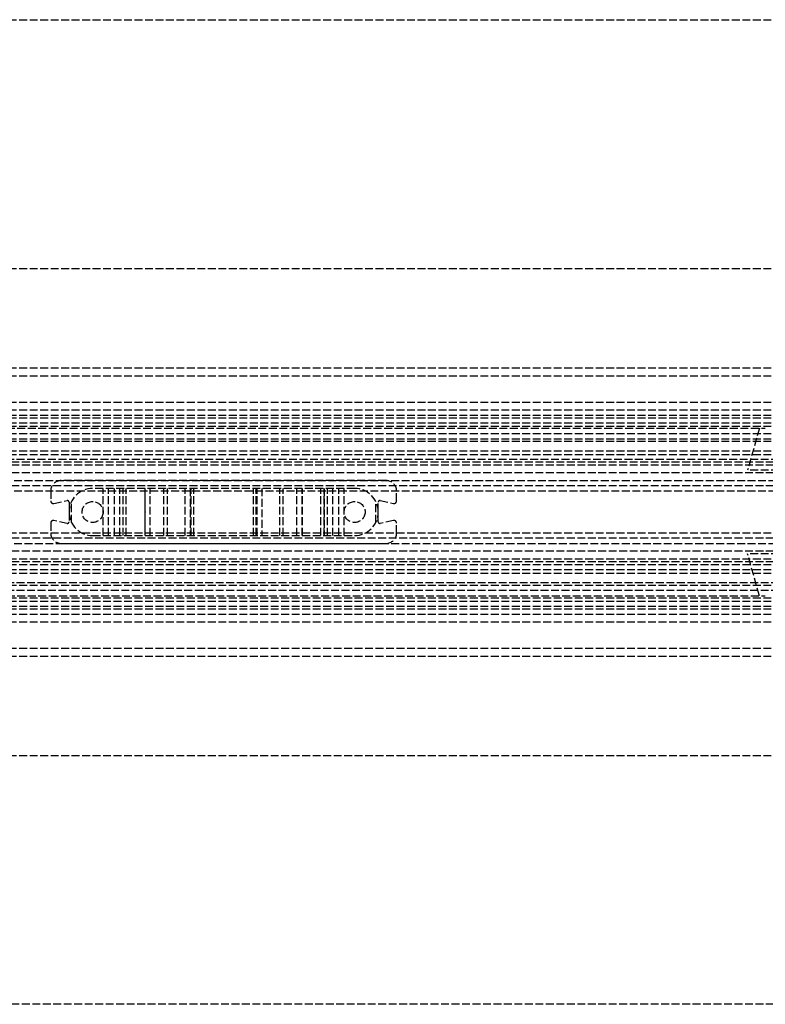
# Model space of a CAD drawing. Header units: millimetres. Extents: x 0 to 2050, y -94 to 94.
# Tile 1 of 3: x 266 to 408, y -94 to 94. Entities that reach past the tile are written whole.
import ezdxf

# ---------------------------------------------------------------- set-up
doc = ezdxf.new("R2010")
doc.units = ezdxf.units.MM
doc.header["$LTSCALE"] = 10
doc.linetypes.add('ALLCAD_Strich', pattern=[0.2, 0.15, -0.05])
doc.layers.add('BESCH_KONT_sich_schn_grun_2d', color=10, linetype='Continuous')

msp = doc.modelspace()

# ---------------------------------------------------------------- linework, layer by layer
at = {"layer": 'BESCH_KONT_sich_schn_grun_2d', "linetype": 'ALLCAD_Strich'}
for p, q in [((4.547473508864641e-13, 94), (2050, 94)), ((4.547473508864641e-13, 46.5), (2050, 46.5)), ((5.684341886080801e-13, 27.49999999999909), (2050, 27.49999999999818)), ((4.547473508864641e-13, 27.5), (2050, 27.5)), ((5.684341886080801e-13, 25.99999999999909), (2050, 25.99999999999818)), ((4.547473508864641e-13, 20.99999999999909), (2020, 20.99999999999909)), ((5.684341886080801e-13, 19.49999999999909), (2050, 19.49999999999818)), ((4.547473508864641e-13, 18.49999999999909), (2020, 18.49999999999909)), ((4.547473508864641e-13, 17.99999999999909), (2020, 17.99999999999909)), ((5.684341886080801e-13, 16.99999999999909), (2050, 16.99999999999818)), ((80.00000000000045, 16.37499999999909), (2020, 16.37499999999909)), ((165.631220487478, 15.99999999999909), (408.3687795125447, 15.99999999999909)), ((407.2325581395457, 15.99999999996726), (405.0000000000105, 7.999999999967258)), ((4.547473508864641e-13, 13.99999999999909), (2020, 13.99999999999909)), ((2.000000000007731, 14.99999999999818), (1005.000000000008, 14.99999999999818)), ((2.000000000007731, 13.49999999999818), (1005.000000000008, 13.49999999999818)), ((4.547473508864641e-13, 11.64999999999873), (2020, 11.64999999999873)), ((4.547473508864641e-13, 10.99999999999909), (2020, 10.99999999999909)), ((1005.000000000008, 9.999999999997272), (2.000000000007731, 9.999999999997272)), ((2020, 9.49999999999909), (80.00000000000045, 9.49999999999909)), ((144.5000000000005, 8.999999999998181), (619.5000000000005, 8.999999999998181)), ((437.0000000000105, 7.999999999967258), (405.0000000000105, 7.999999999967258)), ((2020, 7.499999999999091), (4.547473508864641e-13, 7.499999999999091)), ((31.00000000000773, 5.999999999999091), (1989.000000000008, 5.999999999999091)), ((336.0000000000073, 5.997815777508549), (274.0000000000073, 5.997815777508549)), ((2020, 4.999999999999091), (4.547473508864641e-13, 4.999999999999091)), ((462.5000000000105, 3.999999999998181), (2.000000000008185, 3.999999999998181)), ((272.0000000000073, 3.997815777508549), (272.0000000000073, 2.11630938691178)), ((330.0000000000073, 4.497815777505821), (280.0000000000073, 4.497815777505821)), ((282.0138438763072, -4.502184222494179), (282.0138438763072, 4.497815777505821)), ((283.0138438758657, -4.502184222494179), (283.0138438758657, 4.497815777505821)), ((284.1641016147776, -4.502184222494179), (284.1641016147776, 4.497815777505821)), ((285.1641016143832, -4.502184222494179), (285.1641016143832, 4.497815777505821)), ((285.8000000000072, -4.502184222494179), (285.8000000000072, 4.497815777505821)), ((285.8417424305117, -4.502184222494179), (285.8417424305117, 4.497815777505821)), ((286.4282032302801, -4.502184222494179), (286.4282032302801, 4.497815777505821)), ((289.9582575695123, 4.497815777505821), (289.9582575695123, -4.502184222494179)), ((290.0000000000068, -4.502184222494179), (290.0000000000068, 4.497815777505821)), ((290.0000032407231, 0.005102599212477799), (290.0000032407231, 4.497815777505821)), ((291.0000047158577, -4.502184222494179), (291.0000047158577, 4.497815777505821)), ((293.6096457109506, -4.502184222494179), (293.6096457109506, 4.497815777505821)), ((294.2871165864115, -4.502184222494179), (294.2871165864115, 4.497815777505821)), ((297.6914283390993, -4.502184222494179), (297.6914283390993, 4.497815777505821)), ((298.6243722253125, 4.497815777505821), (298.6243722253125, -4.502184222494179)), ((298.8000000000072, -4.502184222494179), (298.8000000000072, 4.497815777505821)), ((298.8000019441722, -4.502184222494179), (298.8000019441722, 4.497815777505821)), ((299.3000000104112, -4.502184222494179), (299.3000000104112, 4.497815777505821)), ((310.6999999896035, -4.502184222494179), (310.6999999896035, 4.497815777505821)), ((311.1999980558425, -4.502184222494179), (311.1999980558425, 4.497815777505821)), ((311.2000000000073, -4.502184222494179), (311.2000000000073, 4.497815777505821)), ((311.375627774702, -4.502184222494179), (311.375627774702, 4.497815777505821)), ((312.3085716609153, 4.497815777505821), (312.3085716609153, -4.502184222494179)), ((315.7128834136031, -4.502184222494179), (315.7128834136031, 4.497815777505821)), ((316.3903542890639, -4.502184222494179), (316.3903542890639, 4.497815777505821)), ((318.999995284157, -4.502184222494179), (318.999995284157, 4.497815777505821)), ((319.9999967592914, -4.502184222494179), (319.9999967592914, 4.497815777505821)), ((320.0000000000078, -4.502184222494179), (320.0000000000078, 4.497815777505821)), ((320.0417424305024, -4.502184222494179), (320.0417424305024, 4.497815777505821)), ((323.5717967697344, -4.502184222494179), (323.5717967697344, 4.497815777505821)), ((324.1582575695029, 4.497815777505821), (324.1582575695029, -4.502184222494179)), ((324.2000000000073, -4.502184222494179), (324.2000000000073, 4.497815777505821)), ((324.8358983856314, -4.502184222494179), (324.8358983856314, 4.497815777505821)), ((325.835898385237, -4.502184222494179), (325.835898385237, 4.497815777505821)), ((326.9861561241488, -4.502184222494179), (326.9861561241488, 4.497815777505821)), ((327.9861561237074, -4.502184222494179), (327.9861561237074, 4.497815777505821)), ((338.0000000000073, 2.11630938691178), (338.0000000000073, 3.997815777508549)), ((272.6047645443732, 1.627408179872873), (275.1371412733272, 2.170060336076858)), ((275.9754174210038, -2.015324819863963), (275.9754174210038, 2.010956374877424)), ((334.0245825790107, -2.015324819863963), (334.0245825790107, 2.010956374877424)), ((334.8628587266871, 2.170060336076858), (337.3952354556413, 1.627408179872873)), ((275.5000000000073, 1.876719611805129), (275.5000000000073, -1.88108805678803)), ((290.0000032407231, 0.007815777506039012), (290.0050032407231, 0.007815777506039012)), ((290.0000032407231, 0.006110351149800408), (290.0050032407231, 0.006110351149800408)), ((290.0000032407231, 0.005102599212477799), (290.0050032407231, 0.005102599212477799)), ((290.0000032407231, 0.004327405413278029), (290.0000032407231, 0.005102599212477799)), ((290.0000032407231, 0.004947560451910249), (290.0050032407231, 0.004947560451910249)), ((290.0000032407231, 0.004482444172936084), (290.0050032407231, 0.004482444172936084)), ((290.0000032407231, -0.008695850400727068), (290.0000032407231, 0.004327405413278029)), ((290.0000032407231, 0.004327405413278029), (290.0050032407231, 0.004327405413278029)), ((290.0000032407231, 0.003319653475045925), (290.0050032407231, 0.003319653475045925)), ((290.0000032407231, 0.001614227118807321), (290.0050032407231, 0.001614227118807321)), ((290.0000032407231, 0.0006839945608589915), (290.0050032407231, 0.0006839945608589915)), ((290.0050032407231, 0.007815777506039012), (290.0050032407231, 0.005102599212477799)), ((290.0050032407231, 0.004327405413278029), (290.0050032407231, 0.005102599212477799)), ((290.0050032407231, 0.001614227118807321), (290.0050032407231, 0.004327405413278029)), ((290.0050032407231, 0.0006839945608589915), (290.0050032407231, -0.001021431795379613)), ((334.5000000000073, -1.88108805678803), (334.5000000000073, 1.876719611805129)), ((275.1371412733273, -2.174428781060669), (272.6047645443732, -1.631776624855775)), ((290.0000032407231, -0.001021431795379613), (290.0050032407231, -0.001021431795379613)), ((290.0000032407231, -0.001042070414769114), (290.0050032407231, -0.001042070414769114)), ((290.0000032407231, -0.002592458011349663), (290.0050032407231, -0.002592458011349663)), ((290.0000032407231, -0.003036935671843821), (290.0050032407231, -0.003036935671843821)), ((290.0000032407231, -0.003522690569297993), (290.0050032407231, -0.003522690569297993)), ((290.0000032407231, -0.00520747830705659), (290.0050032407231, -0.00520747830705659)), ((290.0000032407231, -0.005982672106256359), (290.0050032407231, -0.005982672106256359)), ((290.0000032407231, -0.007688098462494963), (290.0050032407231, -0.007688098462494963)), ((290.0000032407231, -0.008695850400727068), (290.0050032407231, -0.008695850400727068)), ((290.0000032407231, -0.009471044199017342), (290.0000032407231, -0.008695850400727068)), ((290.0000032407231, -0.008850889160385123), (290.0050032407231, -0.008850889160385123)), ((290.0000032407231, -0.009316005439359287), (290.0050032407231, -0.009316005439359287)), ((290.0000032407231, -4.502184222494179), (290.0000032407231, -0.009471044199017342)), ((290.0000032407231, -0.009471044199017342), (290.0050032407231, -0.009471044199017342)), ((290.0000032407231, -0.01047879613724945), (290.0050032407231, -0.01047879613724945)), ((290.0000032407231, -0.01218422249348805), (290.0050032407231, -0.01218422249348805)), ((290.0050032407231, -0.001021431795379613), (290.0050032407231, -0.003036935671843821)), ((290.0050032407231, -0.00520747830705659), (290.0050032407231, -0.003036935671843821)), ((290.0050032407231, -0.005982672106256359), (290.0050032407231, -0.008695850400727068)), ((290.0050032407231, -0.009471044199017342), (290.0050032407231, -0.008695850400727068)), ((290.0050032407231, -0.01218422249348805), (290.0050032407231, -0.009471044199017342)), ((337.3952354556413, -1.631776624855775), (334.8628587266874, -2.174428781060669)), ((272.0000000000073, -2.120677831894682), (272.0000000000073, -4.002184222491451)), ((338.0000000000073, -4.002184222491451), (338.0000000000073, -2.120677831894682)), ((2020, -5.000000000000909), (4.547473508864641e-13, -5.000000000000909)), ((2.000000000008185, -4.000000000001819), (462.5000000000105, -4.000000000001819)), ((280.0000000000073, -4.502184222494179), (330.0000000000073, -4.502184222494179)), ((2020, -7.500000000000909), (4.547473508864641e-13, -7.500000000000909)), ((31.00000000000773, -6.000000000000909), (1989.000000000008, -6.000000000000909)), ((274.0000000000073, -6.002184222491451), (336.0000000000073, -6.002184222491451)), ((619.5000000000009, -9.000000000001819), (144.5000000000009, -9.000000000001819)), ((437.0000000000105, -8.000000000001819), (405.0000000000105, -8.000000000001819)), ((407.2325581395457, -16.00000000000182), (405.0000000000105, -8.000000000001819)), ((4.547473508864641e-13, -11.00000000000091), (2020, -11.00000000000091)), ((2.000000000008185, -10.00000000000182), (1005.000000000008, -10.00000000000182)), ((2020, -9.50000000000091), (80.00000000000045, -9.50000000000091)), ((4.547473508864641e-13, -11.65000000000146), (2020, -11.65000000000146)), ((4.547473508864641e-13, -14.00000000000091), (2020, -14.00000000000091)), ((1005.000000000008, -13.50000000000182), (2.000000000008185, -13.50000000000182)), ((1005.000000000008, -15.00000000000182), (2.000000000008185, -15.00000000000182)), ((80.00000000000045, -16.37500000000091), (2020, -16.37500000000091)), ((165.631220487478, -16.00000000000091), (408.3687795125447, -16.00000000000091)), ((5.684341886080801e-13, -17.00000000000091), (2050, -17.00000000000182)), ((4.547473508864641e-13, -18.00000000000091), (2020, -18.00000000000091)), ((4.547473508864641e-13, -18.50000000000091), (2020, -18.50000000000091)), ((5.684341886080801e-13, -19.50000000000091), (2050, -19.50000000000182)), ((4.547473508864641e-13, -21.00000000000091), (2020, -21.00000000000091)), ((5.684341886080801e-13, -26.00000000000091), (2050, -26.00000000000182)), ((5.684341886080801e-13, -27.50000000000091), (2050, -27.50000000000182)), ((4.547473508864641e-13, -27.50000000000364), (2050, -27.50000000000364)), ((4.547473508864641e-13, -46.50000000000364), (2050, -46.50000000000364)), ((2050, -94), (4.547473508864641e-13, -94))]:
    msp.add_line(p, q, dxfattribs=at)
for centre in [(280.0000000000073, -0.002184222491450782), (330.0000000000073, -0.002184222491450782)]:
    msp.add_circle(centre, 2, dxfattribs=at)
for centre, radius, start, end in [((274.0000000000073, 3.997815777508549), 2, 90, 180), ((336.0000000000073, 3.997815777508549), 2.000000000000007, 0, 90), ((280.0000000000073, -0.002184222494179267), 4.5, 90, 180), ((330.0000000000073, -0.002184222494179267), 4.500000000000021, 0, 90), ((272.5000000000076, 2.11630938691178), 0.5000000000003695, 180, 282.0947570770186), ((275.1999999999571, 1.876719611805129), 0.3000000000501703, 0, 102.0947570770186), ((334.8000000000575, 1.876719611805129), 0.3000000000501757, 77.90524292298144, 179.9999999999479), ((337.5000000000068, 2.11630938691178), 0.5000000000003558, 257.9052429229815, 0), ((272.5000000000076, -2.120677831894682), 0.5000000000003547, 77.90524292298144, 180), ((280.0000000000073, -0.002184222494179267), 4.500000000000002, 180, 270), ((330.0000000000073, -0.002184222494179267), 4.5, 270, 0), ((337.5000000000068, -2.120677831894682), 0.500000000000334, 0, 102.0947570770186), ((275.1999999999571, -1.88108805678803), 0.3000000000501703, 257.9052429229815, 0), ((334.8000000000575, -1.88108805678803), 0.3000000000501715, 179.9999999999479, 282.0947570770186), ((274.0000000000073, -4.002184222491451), 1.999999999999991, 180, 270), ((336.0000000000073, -4.002184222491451), 2.000000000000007, 270, 0)]:
    msp.add_arc(centre, radius, start, end, dxfattribs=at)

doc.saveas('drawing.dxf')
